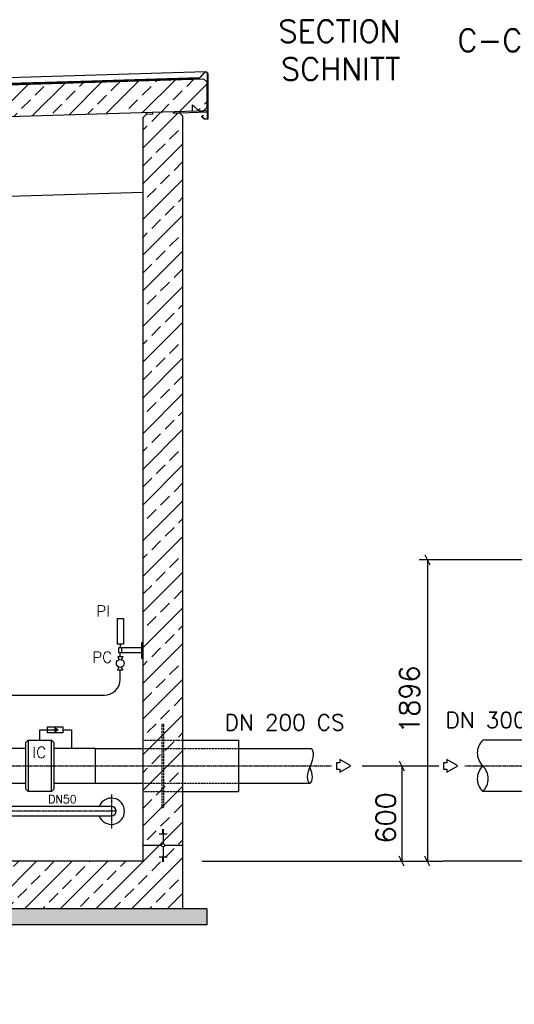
# Model space of a CAD drawing. Header units: millimetres. Extents: x -197187 to 241957296, y -45270 to 70505.
# Tile 29 of 116: x -41756 to -38644, y 8737 to 14931. Entities that reach past the tile are written whole.
import ezdxf
from ezdxf.enums import TextEntityAlignment as Align

# ---------------------------------------------------------------- set-up
doc = ezdxf.new("R2010")
doc.units = ezdxf.units.MM
doc.header["$LTSCALE"] = 0.5
for name, pattern in [('DASHDOT', [1, 0.5, -0.25, 0, -0.25]), ('DOT', [0.25, 0, -0.25]), ('HIDDEN', [0.375, 0.25, -0.125])]:
    doc.linetypes.add(name, pattern=pattern)
for name, color, linetype in [('21', 7, 'Continuous'), ('4', 7, 'Continuous'), ('41', 7, 'Continuous'), ('42', 7, 'Continuous'), ('BEMAßUNG', 7, 'Continuous'), ('Beschriftung', 7, 'Continuous'), ('P-MU050ENTL', 7, 'Continuous'), ('P-MU150AUSL', 7, 'Continuous'), ('P-MU200AUSL', 7, 'Continuous'), ('P-MU200EINL', 7, 'Continuous'), ('P-MU250AUSL1', 7, 'Continuous')]:
    doc.layers.add(name, color=color, linetype=linetype)
doc.styles.add('ROMANS', font='ROMANS', dxfattribs={"height": 0.2})

msp = doc.modelspace()

# ---------------------------------------------------------------- hatches: boundary and pattern name
at = {"lineweight": 5}
h = msp.add_hatch(dxfattribs=at)
h.set_pattern_fill('ANSI33', color=256, scale=25)
h.set_pattern_definition([(45, (-19236.86, 14314.77), (-112.2532, 112.2532), []), (45, (-19124.61, 14314.77), (-112.2532, 112.2532), [79.375, -39.6875])])
h.paths.add_polyline_path([(-40579.005, 14539.136), (-40598.996, 14558.536), (-51608.947, 14228.238), (-51628.938, 14207.638), (-51628.938, 14046.9), (-51608.947, 14027.5), (-51579.005, 14028.398), (-51539.005, 14069.598), (-51539.005, 14029.598), (-40598.996, 14357.798), (-40579.005, 14378.398)])
h = msp.add_hatch(dxfattribs=at)
h.set_pattern_fill('ANSI33', color=256, scale=25)
h.set_pattern_definition([(45, (-19961.86, 11568.5), (-112.2532, 112.2532), []), (45, (-19849.61, 11568.5), (-112.2532, 112.2532), [79.375, -39.6875])])
h.paths.add_polyline_path([(-40729.005, 9636.898), (-40979.005, 9636.898), (-40979.005, 14316.398), (-40959.014, 14336.998), (-40919.032, 14338.197), (-40919.332, 14348.188), (-40789.278, 14352.09), (-40788.978, 14342.099), (-40748.996, 14343.298), (-40729.005, 14323.898)])
h.paths.add_polyline_path([(-40979.005, 9636.898), (-40729.005, 9636.898), (-40729.005, 9336.898), (-44464.005, 9336.898), (-44464.005, 8836.898), (-45464.005, 8836.898), (-45464.005, 9336.898), (-51479.005, 9336.898), (-51479.005, 14001.398), (-51459.014, 14021.998), (-51419.032, 14023.197), (-51419.332, 14033.188), (-51289.278, 14037.09), (-51288.978, 14027.099), (-51248.996, 14028.298), (-51229.005, 14008.898), (-51229.005, 9636.898), (-45244.005, 9636.898), (-45244.005, 9606.898), (-45214.005, 9606.898), (-45214.005, 9136.898), (-44714.005, 9136.898), (-44714.005, 9606.898), (-44684.005, 9606.898), (-44684.005, 9636.898)])
h = msp.add_hatch(color=256)
h.dxf.hatch_style = 1
h.paths.add_polyline_path([(-41513.244, 10463.501), (-41533.331, 10451.905), (-41533.331, 10475.098)])
at = {"layer": 'Beschriftung', "lineweight": 5}
h = msp.add_hatch(dxfattribs=at)
h.set_pattern_fill('BETON_UNBEWEHRT', color=256, scale=200, angle=90, pattern_type=2)
h.set_pattern_definition([(135, (-25336.86, 54498.937), (-35.35534, -35.35534), [25, -12.5])])
h.paths.add_polyline_path([(-44464.005, 9336.898), (-40579.005, 9336.898), (-40579.005, 9236.898), (-44464.005, 9236.898)])
h.paths.add_polyline_path([(-45464.005, 8836.898), (-44464.005, 8836.898), (-44464.005, 8736.898), (-45464.005, 8736.898)])
h.paths.add_polyline_path([(-51629.005, 9336.898), (-45464.005, 9336.898), (-45464.005, 9236.898), (-51629.005, 9236.898)])

# ---------------------------------------------------------------- linework, layer by layer
for p, q in [((-40584.365, 14602.648), (-51628.938, 14271.305)), ((-51608.947, 14228.238), (-40598.996, 14558.536)), ((-40622.043, 14564.848), (-41372.505, 14542.334)), ((-41372.505, 14540.333), (-40623.982, 14562.789)), ((-40598.996, 14558.536), (-40579.005, 14539.136)), ((-41372.505, 14542.334), (-51628.938, 14234.641)), ((-51628.938, 14232.64), (-41372.505, 14540.333)), ((-40579.005, 14539.136), (-40579.005, 14378.398)), ((-40668.938, 14355.7), (-40668.938, 14395.7)), ((-40668.938, 14395.7), (-40628.938, 14356.9)), ((-40579.005, 14378.398), (-40598.996, 14357.798)), ((-51539.005, 14029.598), (-40574.005, 14358.548)), ((-40979.005, 14316.398), (-40959.014, 14336.998)), ((-40979.005, 9636.898), (-40979.005, 14316.398)), ((-40959.014, 14336.998), (-40959.314, 14346.989)), ((-40959.014, 14336.998), (-40919.032, 14338.197)), ((-40919.032, 14338.197), (-40919.332, 14348.188)), ((-40788.978, 14342.099), (-40789.278, 14352.09)), ((-40748.996, 14343.298), (-40788.978, 14342.099)), ((-40748.996, 14343.298), (-40749.296, 14353.289)), ((-40574.005, 14348.548), (-40748.996, 14343.298)), ((-40748.996, 14343.298), (-40729.005, 14323.898)), ((-40729.005, 9336.898), (-40729.005, 14323.898)), ((-40628.938, 14356.9), (-40598.996, 14357.798)), ((-51229.005, 13538.898), (-40979.005, 13846.398)), ((-41629.005, 10398.898), (-41629.005, 10463.501)), ((-41629.005, 10463.501), (-41533.331, 10463.501)), ((-41485.042, 10463.501), (-41430.718, 10463.501)), ((-41430.718, 10463.501), (-41430.718, 10346.448)), ((-40879.005, 9808.392), (-40829.005, 9808.392)), ((-40859.005, 9836.551), (-40849.005, 9836.551)), ((-40859.005, 9833.031), (-40849.005, 9833.031)), ((-40859.005, 9829.511), (-40849.005, 9829.511)), ((-40859.005, 9825.991), (-40849.005, 9825.991)), ((-40859.005, 9822.472), (-40849.005, 9822.472)), ((-40859.005, 9818.952), (-40849.005, 9818.952)), ((-40859.005, 9815.432), (-40849.005, 9815.432)), ((-40859.005, 9811.912), (-40849.005, 9811.912)), ((-40854.005, 9836.898), (-40854.005, 9747.25)), ((-40864.358, 9736.898), (-40979.005, 9736.898)), ((-40854.005, 9726.545), (-40854.005, 9636.898)), ((-40729.005, 9736.898), (-40843.653, 9736.898)), ((-40879.005, 9665.404), (-40829.005, 9665.404)), ((-40979.005, 9636.898), (-44684.005, 9636.898)), ((-40859.005, 9661.884), (-40849.005, 9661.884)), ((-40859.005, 9658.364), (-40849.005, 9658.364)), ((-40859.005, 9654.844), (-40849.005, 9654.844)), ((-40859.005, 9651.324), (-40849.005, 9651.324)), ((-40859.005, 9647.804), (-40849.005, 9647.804)), ((-40859.005, 9644.284), (-40849.005, 9644.284)), ((-40859.005, 9640.764), (-40849.005, 9640.764)), ((-40859.005, 9637.245), (-40849.005, 9637.245)), ((-40579.005, 9336.898), (-44464.005, 9336.898)), ((-40579.005, 9336.898), (-40579.005, 9236.898)), ((-40579.005, 9236.898), (-44464.005, 9236.898))]:
    msp.add_line(p, q)
msp.add_lwpolyline([(-40608.147, 14322.087), (-40594.005, 14307.945), (-40574.005, 14307.945), (-40574.005, 14590.653, 0.67907867), (-40591.285, 14597.509), (-40623.982, 14562.789), (-40673.96, 14561.29), (-40674.02, 14563.289), (-40624.87, 14564.763), (-40592.741, 14598.88, -0.67907867), (-40572.005, 14590.653), (-40572.005, 14305.945), (-40594.833, 14305.945), (-40610.975, 14322.087), (-40602.49, 14330.572), (-40601.076, 14329.158)], format="xyb", close=True)
for points in [[(-41485.042, 10445.4), (-41581.619, 10445.4), (-41581.619, 10481.603), (-41485.042, 10481.603)], [(-41513.244, 10463.501), (-41533.331, 10451.905), (-41533.331, 10475.098)]]:
    msp.add_lwpolyline(points, close=True)
msp.add_circle((-40854.005, 9736.898), 10.353)
for centre, start, end in [((-38763.643, 10317.873), 134.291729, 225.7082345), ((-38763.643, 10155.923), 134.2917655, 225.708271), ((-38921.638, 10155.923), 314.2917655, 45.708271)]:
    msp.add_arc(centre, 113.126, start, end)
at = {"layer": '21', "linetype": 'Continuous', "ltscale": 10}
msp.add_line((-41122.725, 10781.998), (-41122.725, 10838.848), dxfattribs=at)
at = {"layer": '41', "linetype": 'Continuous', "ltscale": 10}
for p, q in [((-41142.725, 11163.848), (-41102.725, 11163.848)), ((-41142.725, 11163.848), (-41142.725, 11003.848)), ((-41102.725, 11163.848), (-41102.725, 11003.848)), ((-41142.725, 11003.848), (-41102.725, 11003.848)), ((-41132.725, 10948.848), (-41132.725, 10978.848)), ((-40989.005, 10978.848), (-41132.725, 10978.848)), ((-41122.725, 11003.848), (-41122.725, 10978.848)), ((-41112.725, 10948.848), (-41112.725, 10978.848)), ((-40989.005, 11013.848), (-40989.005, 10913.848)), ((-40989.005, 11013.848), (-40979.005, 11013.848)), ((-41137.725, 10923.848), (-41107.725, 10923.848)), ((-41137.725, 10923.848), (-41131.046, 10904.923)), ((-41137.725, 10923.848), (-41131.046, 10904.923)), ((-40989.005, 10948.848), (-41132.725, 10948.848)), ((-41122.725, 10923.848), (-41122.725, 10948.848)), ((-41107.725, 10923.848), (-41114.405, 10904.923)), ((-40989.005, 10913.848), (-40979.005, 10913.848)), ((-41137.725, 10838.848), (-41131.046, 10857.773)), ((-41107.725, 10838.848), (-41114.405, 10857.773)), ((-41107.725, 10838.848), (-41137.725, 10838.848)), ((-42197.505, 10681.998), (-41222.725, 10681.998))]:
    msp.add_line(p, q, dxfattribs=at)
msp.add_circle((-41122.725, 10881.348), 25, dxfattribs=at)
msp.add_arc((-41222.725, 10781.998), 100, 270, 0, dxfattribs=at)
at = {"layer": 'BEMAßUNG', "linetype": 'Continuous', "ltscale": 10}
for p, q in [((-38375.099, 11532.898), (-39242.531, 11532.898)), ((-39206.509, 11564.148), (-39175.259, 11501.648)), ((-39190.884, 11532.898), (-39190.884, 9636.898)), ((-39601.489, 10236.898), (-39119.76, 10236.898)), ((-39368.055, 10268.148), (-39336.805, 10205.648)), ((-39352.43, 10236.898), (-39352.43, 9636.898)), ((-39336.805, 9605.648), (-39368.055, 9668.148)), ((-39175.259, 9605.648), (-39206.509, 9668.148)), ((-40607.968, 9636.898), (-39093.276, 9636.898)), ((-38225.843, 9636.898), (-39093.276, 9636.898))]:
    msp.add_line(p, q, dxfattribs=at)
at = {"layer": 'P-MU050ENTL', "linetype": 'DASHDOT', "ltscale": 10}
for p, q in [((-41179.005, 10056.792), (-41179.005, 9843.571)), ((-41148.855, 9951.348), (-42473.737, 9951.348))]:
    msp.add_line(p, q, dxfattribs=at)
at = {"layer": 'P-MU050ENTL', "linetype": 'Continuous', "ltscale": 10}
for p, q in [((-41179.005, 9981.498), (-42157.005, 9981.498)), ((-41179.005, 9921.198), (-42157.005, 9921.198))]:
    msp.add_line(p, q, dxfattribs=at)
for radius, start, end in [(82.5, 201.4355583, 158.5644417), (30.15, 270, 90)]:
    msp.add_arc((-41179.005, 9951.348), radius, start, end, dxfattribs=at)
at = {"layer": 'P-MU200AUSL', "linetype": 'HIDDEN', "ltscale": 10}
for p, q in [((-40859.005, 9974.948), (-40859.005, 10498.848)), ((-40859.005, 10498.848), (-40849.005, 10498.848)), ((-40849.005, 9974.948), (-40849.005, 10498.848)), ((-40979.005, 10398.848), (-40729.005, 10398.848)), ((-40979.005, 10074.948), (-40729.005, 10074.948)), ((-40859.005, 9974.948), (-40849.005, 9974.948))]:
    msp.add_line(p, q, dxfattribs=at)
at = {"layer": 'P-MU200AUSL', "ltscale": 100}
for p, q in [((-40729.005, 10398.848), (-40379.005, 10398.848)), ((-40379.005, 10398.848), (-40379.005, 10074.948)), ((-40729.005, 10074.948), (-40379.005, 10074.948))]:
    msp.add_line(p, q, dxfattribs=at)
at = {"layer": 'P-MU200EINL', "linetype": 'Continuous', "ltscale": 10}
for p, q in [((-41701.505, 10398.898), (-41701.505, 10074.898)), ((-41556.505, 10074.898), (-41556.505, 10398.898)), ((-41279.005, 10346.448), (-40979.005, 10346.448)), ((-40379.005, 10346.448), (-39923.49, 10346.448)), ((-41279.005, 10127.348), (-40979.005, 10127.348)), ((-40379.005, 10127.348), (-39930.314, 10127.348))]:
    msp.add_line(p, q, dxfattribs=at)
at = {"layer": 'P-MU200EINL', "linetype": 'HIDDEN', "ltscale": 10}
for p, q in [((-40979.005, 10346.448), (-40379.005, 10346.448)), ((-40979.005, 10127.348), (-40379.005, 10127.348))]:
    msp.add_line(p, q, dxfattribs=at)
at = {"layer": 'P-MU200EINL', "linetype": 'DASHDOT', "ltscale": 10}
msp.add_line((-42857.005, 10236.898), (-39792.983, 10236.898), dxfattribs=at)
at = {"layer": 'P-MU200EINL', "linetype": 'Continuous', "ltscale": 10}
for points in [[(-41716.505, 10346.448), (-41979.005, 10346.448), (-41979.005, 10127.348), (-41716.505, 10127.348)], [(-41541.505, 10127.348), (-41279.005, 10127.348), (-41279.005, 10346.448), (-41541.505, 10346.448)]]:
    msp.add_lwpolyline(points, dxfattribs=at)
for points in [[(-41556.505, 10074.898), (-41701.505, 10074.898), (-41716.505, 10089.898), (-41716.505, 10383.898), (-41701.505, 10398.898), (-41556.505, 10398.898), (-41541.505, 10383.898), (-41541.505, 10089.898)], [(-39673.396, 10236.898), (-39742.677, 10276.898), (-39742.677, 10256.898), (-39762.677, 10256.898), (-39762.677, 10216.898), (-39742.677, 10216.898), (-39742.677, 10196.898), (-39673.396, 10236.898)], [(-39000.039, 10236.898), (-39069.321, 10276.898), (-39069.321, 10256.898), (-39089.321, 10256.898), (-39089.321, 10216.898), (-39069.321, 10216.898), (-39069.321, 10196.898), (-39000.039, 10236.898)]]:
    msp.add_lwpolyline(points, close=True, dxfattribs=at)
for centre, major_axis, start_param, end_param in [((-39968.643, 10258.271), (45.153, 88.176), 4.71238898, 6.28318531), ((-39885.388, 10215.639), (-45.153, -88.176), 4.71238898, 6.28318531), ((-39975.694, 10215.639), (45.153, -88.176), 0, 1.48959212)]:
    msp.add_ellipse(centre, major_axis=major_axis, ratio=0.47209395, start_param=start_param, end_param=end_param, dxfattribs=at)
at = {"layer": 'P-MU250AUSL1', "linetype": 'Continuous', "ltscale": 10}
for p, q in [((-38529.005, 10398.848), (-38842.641, 10398.848)), ((-38529.005, 10074.948), (-38842.641, 10074.948))]:
    msp.add_line(p, q, dxfattribs=at)
at = {"layer": 'P-MU250AUSL1', "linetype": 'DASHDOT', "ltscale": 10}
msp.add_line((-38954.661, 10236.898), (-35889.005, 10236.898), dxfattribs=at)

# ---------------------------------------------------------------- texts
at = {"layer": '4', "linetype": 'Continuous', "ltscale": 10, "style": 'ROMANS'}
for s, p in [('SECTION', (-40127.814, 14788.17)), ('C-C', (-39001.487, 14730.764)), ('SCHNITT', (-40111.138, 14550.583))]:
    msp.add_text(s, height=140, dxfattribs=at).set_placement(p)
at = {"layer": '42', "linetype": 'Continuous', "ltscale": 10, "style": 'ROMANS'}
for s, p in [('PI', (-41274.795, 11175.532)), ('PC', (-41299.836, 10884.962))]:
    msp.add_text(s, height=70, dxfattribs=at).set_placement(p)
at = {"layer": 'BEMAßUNG', "linetype": 'Continuous', "ltscale": 10, "style": 'ROMANS'}
for s, p in [('1896', (-39303.075, 10439.627)), ('600', (-39453.163, 9748.788))]:
    msp.add_text(s, height=125, rotation=90, dxfattribs=at).set_placement(p, align=Align.MIDDLE_LEFT)
at = {"layer": 'P-MU050ENTL', "linetype": 'DOT', "ltscale": 10, "style": 'ROMANS'}
msp.add_text('DN50', height=50, dxfattribs=at).set_placement((-41575.922, 10002.336))
at = {"layer": 'P-MU150AUSL', "linetype": 'Continuous', "ltscale": 10, "style": 'ROMANS'}
for s, p in [('DN 200 CS', (-40465.921, 10459.953)), ('DN 300 SS', (-39076.634, 10475.358))]:
    msp.add_text(s, height=100, dxfattribs=at).set_placement(p)
at = {"layer": 'P-MU200AUSL', "ltscale": 100, "style": 'ROMANS'}
msp.add_text('IC', height=70, dxfattribs=at).set_placement((-41675.941, 10286.491))

doc.saveas('drawing.dxf')
